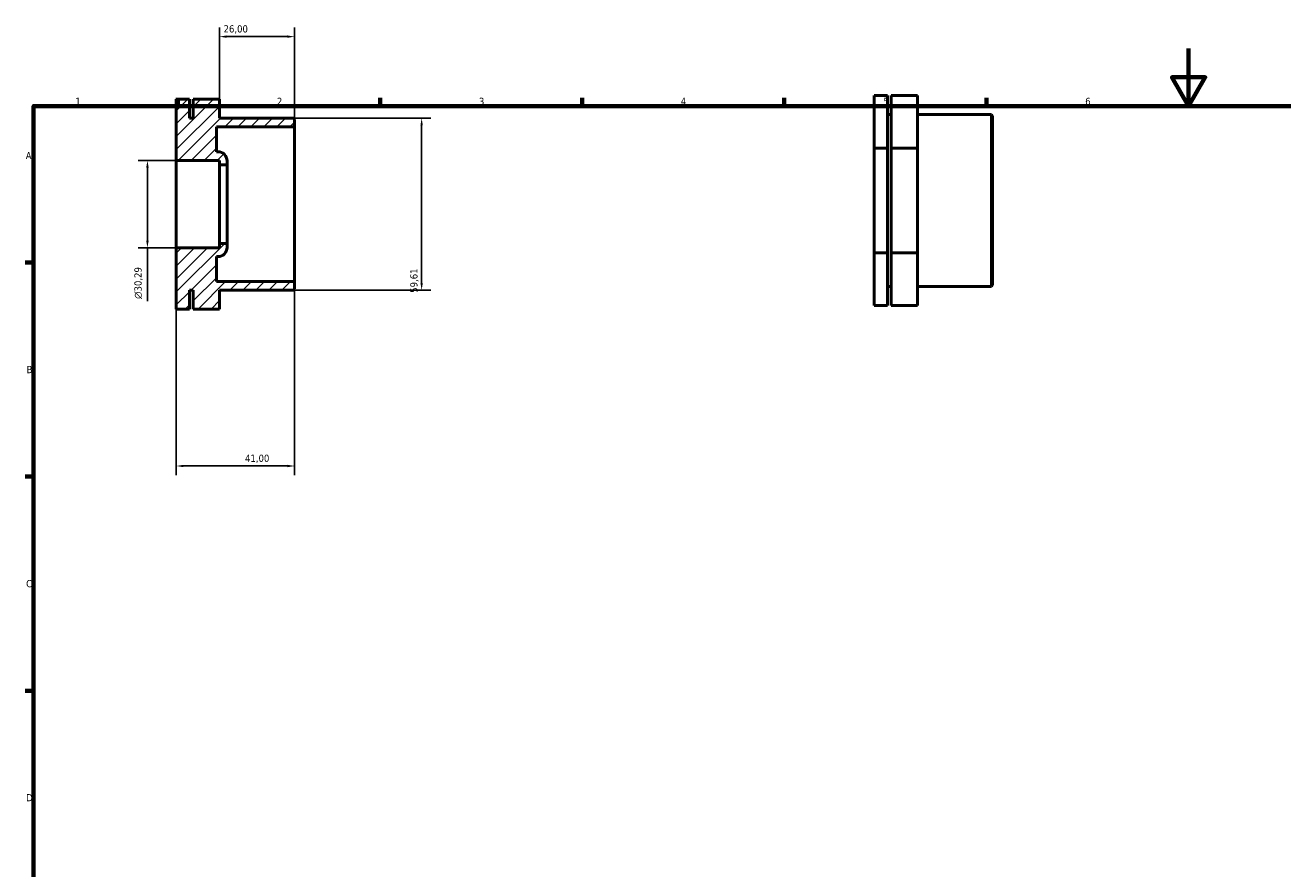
# Model space of a CAD drawing. Header units: millimetres. Extents: x 0 to 906, y 0 to 602.
# Tile 2 of 3: x 17 to 453, y 309 to 602. Entities that reach past the tile are written whole.
import ezdxf

# ---------------------------------------------------------------- set-up
doc = ezdxf.new("R2010")
doc.units = ezdxf.units.MM
for name, color, linetype, lineweight in [('Border (ISO)', 7, 'Continuous', 70), ('Dimension (ISO)', 7, 'Continuous', 25), ('Hatch (ISO)', 7, 'Continuous', 18), ('Visible (ISO)', 7, 'Continuous', 50)]:
    doc.layers.add(name, color=color, linetype=linetype, lineweight=lineweight)
doc.styles.add('Note Text (ISO)', font='tahoma.ttf')
doc.dimstyles.new('Default (ISO)', dxfattribs={"dimtxt": 2.5, "dimasz": 2.5, "dimexe": 3.175, "dimexo": 0, "dimgap": 0.762, "dimtad": 1, "dimrnd": 1e-08, "dimzin": 0, "dimtxsty": 'Note Text (ISO)', "dimcen": 0.09, "dimdle": 10, "dimclrd": 256, "dimclre": 256, "dimclrt": 232, "dimazin": 0, "dimtfac": 1.40208, "dimtmove": 0, "dimatfit": 3, "dimfxl": 1, "dimtolj": 1, "dimtzin": 0, "dimlwd": -1, "dimlwe": -1, "dimarcsym": 0})

# ---------------------------------------------------------------- blocks, each defined once
blk = doc.blocks.new('Borders Default Border')
at = {"layer": 'Border (ISO)'}
for p, q in [((70.08, 574), (70.08, 576.9)), ((140.17, 574), (140.17, 576.9)), ((210.25, 574), (210.25, 576.9)), ((280.33, 574), (280.33, 576.9)), ((350.42, 574), (350.42, 576.9)), ((20, 519.75), (17.1, 519.75)), ((20, 445.5), (17.1, 445.5)), ((20, 371.25), (17.1, 371.25))]:
    blk.add_line(p, q, dxfattribs=at)
at = {"layer": 'Border (ISO)', "flags": 128}
for points in [[(420.5, 594), (420.5, 574), (414.73, 584), (426.27, 584), (420.5, 574)], [(20, 20), (20, 574), (821, 574), (821, 20), (20, 20)]]:
    blk.add_lwpolyline(points, dxfattribs=at)
at = {"layer": 'Border (ISO)', "color": 232, "true_color": 0xca0064, "char_height": 2.5, "attachment_point": 7, "style": 'Note Text (ISO)'}
for s, insert in [('1', (34.48, 574.4)), ('2', (104.37, 574.4)), ('3', (174.43, 574.35)), ('4', (244.42, 574.4)), ('5', (314.64, 574.35)), ('6', (384.66, 574.35)), ('A', (17.29, 555.62)), ('B', (17.59, 481.37)), ('C', (17.43, 407.08)), ('D', (17.43, 332.88))]:
    blk.add_mtext(s, dxfattribs=dict(at, insert=insert))
blk = doc.blocks.new('*D7')
at = {"layer": 'Defpoints', "color": 0, "transparency": 16777216}
for p in [(69.5, 524.85), (110.5, 513.17), (110.5, 449.18)]:
    blk.add_point(p, dxfattribs=at)
at = {"layer": 'Dimension (ISO)', "transparency": 16777216}
for p, q in [((69.5, 524.85), (69.5, 446.01)), ((110.5, 513.17), (110.5, 446.01)), ((72, 449.18), (108, 449.18))]:
    blk.add_line(p, q, dxfattribs=at)
for points in [[(72, 449.6), (72, 448.76), (69.5, 449.18)], [(108, 449.6), (108, 448.76), (110.5, 449.18)]]:
    blk.add_solid(points, dxfattribs=at)
at = {"layer": 'Dimension (ISO)', "color": 232, "true_color": 0xca0064, "transparency": 16777216, "insert": (93.33, 453.11), "char_height": 2.5, "attachment_point": 1, "style": 'Note Text (ISO)'}
blk.add_mtext('\\A1;41,00', dxfattribs=at)
blk = doc.blocks.new('*D9')
at = {"layer": 'Defpoints', "color": 0, "transparency": 16777216}
for p in [(69.5, 555.15), (59.5, 524.85), (69.5, 524.85)]:
    blk.add_point(p, dxfattribs=at)
at = {"layer": 'Dimension (ISO)', "transparency": 16777216}
for p, q in [((69.5, 555.15), (56.33, 555.15)), ((59.5, 552.65), (59.5, 527.35)), ((69.5, 524.85), (56.33, 524.85)), ((59.5, 524.85), (59.5, 506.37))]:
    blk.add_line(p, q, dxfattribs=at)
for points in [[(59.08, 552.65), (59.92, 552.65), (59.5, 555.15)], [(59.08, 527.35), (59.92, 527.35), (59.5, 524.85)]]:
    blk.add_solid(points, dxfattribs=at)
at = {"layer": 'Dimension (ISO)', "color": 232, "true_color": 0xca0064, "transparency": 16777216, "insert": (54.98, 507.13), "char_height": 2.5, "attachment_point": 1, "rotation": 90, "style": 'Note Text (ISO)'}
blk.add_mtext('\\A1;\\fAIGDT|b0|i0;\\H2.5000;\\ln\\fTahoma|b0|i0;\\H2.5000;30,29', dxfattribs=at)
blk = doc.blocks.new('*D10')
at = {"layer": 'Defpoints', "color": 0, "transparency": 16777216}
for p in [(110.09, 569.81), (110.09, 510.19), (154.57, 510.19)]:
    blk.add_point(p, dxfattribs=at)
at = {"layer": 'Dimension (ISO)', "transparency": 16777216}
for p, q in [((110.09, 569.81), (157.75, 569.81)), ((154.57, 567.31), (154.57, 512.69)), ((110.09, 510.19), (157.75, 510.19))]:
    blk.add_line(p, q, dxfattribs=at)
for points in [[(154.16, 567.31), (154.99, 567.31), (154.57, 569.81)], [(154.16, 512.69), (154.99, 512.69), (154.57, 510.19)]]:
    blk.add_solid(points, dxfattribs=at)
at = {"layer": 'Dimension (ISO)', "color": 232, "true_color": 0xca0064, "transparency": 16777216, "insert": (150.64, 509.26), "char_height": 2.5, "attachment_point": 1, "rotation": 90, "style": 'Note Text (ISO)'}
blk.add_mtext('\\A1;59,61', dxfattribs=at)
blk = doc.blocks.new('*D11')
at = {"layer": 'Defpoints', "color": 0, "transparency": 16777216}
for p in [(84.5, 598.11), (84.5, 576.37), (110.5, 566.83)]:
    blk.add_point(p, dxfattribs=at)
at = {"layer": 'Dimension (ISO)', "transparency": 16777216}
for p, q in [((84.5, 576.37), (84.5, 601.29)), ((108, 598.11), (87, 598.11)), ((110.5, 566.83), (110.5, 601.29))]:
    blk.add_line(p, q, dxfattribs=at)
for points in [[(87, 598.53), (87, 597.69), (84.5, 598.11)], [(108, 598.53), (108, 597.69), (110.5, 598.11)]]:
    blk.add_solid(points, dxfattribs=at)
at = {"layer": 'Dimension (ISO)', "color": 232, "true_color": 0xca0064, "transparency": 16777216, "insert": (85.89, 602.05), "char_height": 2.5, "attachment_point": 1, "style": 'Note Text (ISO)'}
blk.add_mtext('\\A1;26,00', dxfattribs=at)

msp = doc.modelspace()

# ---------------------------------------------------------------- hatches: boundary and pattern name
at = {"layer": 'Hatch (ISO)'}
h = msp.add_hatch(dxfattribs=at)
h.set_pattern_fill('ANSI31', color=256, scale=25.4, style=0)
h.set_pattern_definition([(45, (0, 0), (-2.245064, 2.245064), [])])
edge = h.paths.add_edge_path()
edge.add_line((110.09, 510.193), (110.5, 510.603))
edge.add_line((110.5, 510.603), (110.5, 513.174))
edge.add_line((110.5, 513.174), (83.44, 513.174))
edge.add_line((83.44, 513.174), (83.44, 521.825))
edge.add_line((83.44, 521.825), (83.95, 521.825))
edge.add_ellipse((83.95, 524.975), major_axis=(0, -3.15), ratio=1, start_angle=0, end_angle=90)
edge.add_line((87.1, 524.975), (87.1, 526.369))
edge.add_line((87.1, 526.369), (84.5, 526.369))
edge.add_line((84.5, 526.369), (84.5, 524.855))
edge.add_line((84.5, 524.855), (69.5, 524.855))
edge.add_line((69.5, 524.855), (69.5, 503.627))
edge.add_line((69.5, 503.627), (74.056, 503.627))
edge.add_line((74.056, 503.627), (74.056, 510.193))
edge.add_line((74.056, 510.193), (75.389, 510.193))
edge.add_line((75.389, 510.193), (75.389, 503.627))
edge.add_line((75.389, 503.627), (84.5, 503.627))
edge.add_line((84.5, 503.627), (84.5, 510.193))
edge.add_line((84.5, 510.193), (110.09, 510.193))
edge = h.paths.add_edge_path()
edge.add_line((110.5, 569.397), (110.09, 569.807))
edge.add_line((110.09, 569.807), (84.5, 569.807))
edge.add_line((84.5, 569.807), (84.5, 576.373))
edge.add_line((84.5, 576.373), (75.389, 576.373))
edge.add_line((75.389, 576.373), (75.389, 569.807))
edge.add_line((75.389, 569.807), (74.056, 569.807))
edge.add_line((74.056, 569.807), (74.056, 576.373))
edge.add_line((74.056, 576.373), (69.5, 576.373))
edge.add_line((69.5, 576.373), (69.5, 555.145))
edge.add_line((69.5, 555.145), (84.5, 555.145))
edge.add_line((84.5, 555.145), (84.5, 553.631))
edge.add_line((84.5, 553.631), (87.1, 553.631))
edge.add_line((87.1, 553.631), (87.1, 555.025))
edge.add_ellipse((83.95, 555.025), major_axis=(3.15, 0), ratio=1, start_angle=0, end_angle=90)
edge.add_line((83.95, 558.175), (83.44, 558.175))
edge.add_line((83.44, 558.175), (83.44, 566.826))
edge.add_line((83.44, 566.826), (110.5, 566.826))
edge.add_line((110.5, 566.826), (110.5, 569.397))

# ---------------------------------------------------------------- linework, layer by layer
at = {"layer": 'Visible (ISO)'}
for p, q in [((74.056, 576.373), (69.5, 576.373)), ((69.5, 576.373), (69.5, 555.145)), ((74.056, 569.807), (74.056, 576.373)), ((84.5, 576.373), (75.389, 576.373)), ((75.389, 576.373), (75.389, 569.807)), ((84.5, 569.807), (84.5, 576.373)), ((316.087, 577.637), (311.531, 577.637)), ((311.531, 577.637), (311.531, 559.451)), ((316.087, 559.451), (316.087, 577.637)), ((326.531, 577.637), (317.42, 577.637)), ((317.42, 577.637), (317.42, 559.451)), ((326.531, 559.451), (326.531, 577.637)), ((75.389, 569.807), (74.056, 569.807)), ((110.09, 569.807), (84.5, 569.807)), ((110.5, 569.397), (110.09, 569.807)), ((110.5, 566.826), (110.5, 569.397)), ((316.087, 571.071), (317.42, 571.071)), ((326.531, 571.071), (352.121, 571.071)), ((352.121, 511.457), (352.121, 571.071)), ((352.531, 570.661), (352.121, 571.071)), ((352.531, 570.661), (352.531, 511.867)), ((83.44, 558.175), (83.44, 566.826)), ((83.44, 566.826), (110.5, 566.826)), ((110.5, 513.174), (110.5, 566.826)), ((311.531, 559.451), (311.531, 523.078)), ((316.087, 559.451), (311.531, 559.451)), ((316.087, 523.078), (316.087, 559.451)), ((317.42, 559.451), (317.42, 523.078)), ((326.531, 559.451), (317.42, 559.451)), ((326.531, 523.078), (326.531, 559.451)), ((69.5, 555.145), (84.5, 555.145)), ((69.5, 524.855), (69.5, 555.145)), ((83.95, 558.175), (83.44, 558.175)), ((84.5, 555.145), (84.5, 553.631)), ((87.1, 553.631), (87.1, 555.025)), ((84.5, 553.631), (87.1, 553.631)), ((84.5, 526.369), (84.5, 553.631)), ((87.1, 526.369), (87.1, 553.631)), ((84.5, 524.855), (69.5, 524.855)), ((69.5, 524.855), (69.5, 503.627)), ((87.1, 526.369), (84.5, 526.369)), ((84.5, 526.369), (84.5, 524.855)), ((87.1, 524.975), (87.1, 526.369)), ((83.44, 513.174), (83.44, 521.825)), ((83.44, 521.825), (83.95, 521.825)), ((316.087, 523.078), (311.531, 523.078)), ((311.531, 523.078), (311.531, 504.891)), ((316.087, 504.891), (316.087, 523.078)), ((326.531, 523.078), (317.42, 523.078)), ((317.42, 523.078), (317.42, 504.891)), ((326.531, 504.891), (326.531, 523.078)), ((110.5, 513.174), (83.44, 513.174)), ((110.09, 510.193), (110.5, 510.603)), ((110.5, 510.603), (110.5, 513.174)), ((316.087, 511.457), (317.42, 511.457)), ((326.531, 511.457), (352.121, 511.457)), ((352.531, 511.867), (352.121, 511.457)), ((74.056, 503.627), (74.056, 510.193)), ((74.056, 510.193), (75.389, 510.193)), ((75.389, 510.193), (75.389, 503.627)), ((84.5, 503.627), (84.5, 510.193)), ((84.5, 510.193), (110.09, 510.193)), ((74.056, 503.627), (69.5, 503.627)), ((84.5, 503.627), (75.389, 503.627)), ((316.087, 504.891), (311.531, 504.891)), ((326.531, 504.891), (317.42, 504.891))]:
    msp.add_line(p, q, dxfattribs=at)
for centre, start, end in [((83.95, 555.025), 0, 90), ((83.95, 524.975), 270, 0)]:
    msp.add_arc(centre, 3.15, start, end, dxfattribs=at)

# ---------------------------------------------------------------- block references
msp.add_blockref('Borders Default Border', (0, 0))

# ---------------------------------------------------------------- dimensions: what is measured, and where the dimension line sits
at = {"layer": 'Dimension (ISO)'}
for base, p1, p2, angle, picture, middle in [((84.5, 598.111), (110.5, 566.826), (84.5, 576.373), 180, '*D11', (90, 598.111)), ((154.574, 510.193), (110.09, 569.807), (110.09, 510.193), 90, '*D10', (154.574, 513.292)), ((110.5, 449.181), (69.5, 524.855), (110.5, 513.174), 180, '*D7', (97.5, 449.181))]:
    dim = msp.add_linear_dim(base=base, p1=p1, p2=p2, angle=angle, dimstyle='Default (ISO)', override={"dimdec": 2, "dimtp": 0, "dimtm": 0, "dimtdec": 2, "dimtofl": 0, "dimatfit": 1}, dxfattribs=at)
    dim.commit()
    dim.dimension.update_dxf_attribs({"geometry": picture, "text_midpoint": middle, "dimtype": 160})
dim = msp.add_linear_dim(base=(59.5, 524.855), p1=(69.5, 555.145), p2=(69.5, 524.855), angle=90, text='\\fAIGDT|b0|i0;\\H2.5000;\\ln\\fTahoma|b0|i0;\\H2.5000;<>', dimstyle='Default (ISO)', override={"dimdec": 2, "dimtp": 0, "dimtm": 0, "dimtdec": 2, "dimtofl": 0, "dimatfit": 2}, dxfattribs=at)
dim.commit()
dim.dimension.update_dxf_attribs({"geometry": '*D9', "text_midpoint": (59.5, 512.683), "dimtype": 160})

doc.saveas('drawing.dxf')
